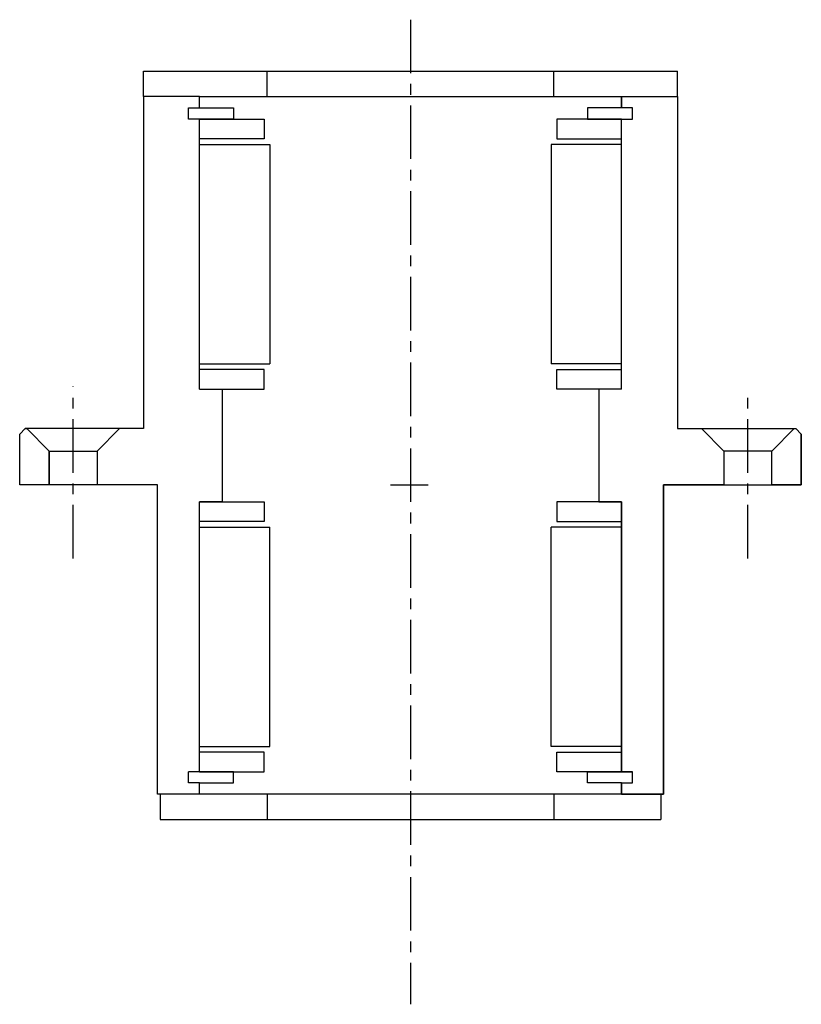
# Model space of a CAD drawing. Extents: x 682 to 822, y -37 to 138.
import ezdxf

# ---------------------------------------------------------------- set-up
doc = ezdxf.new("R2010")
doc.units = 0
doc.header["$LTSCALE"] = 0.3
doc.linetypes.add('CENTER', pattern=[50.8, 31.75, -6.35, 6.35, -6.35])
doc.layers.get('0').update_dxf_attribs({"linetype": 'CONTINUOUS'})
doc.layers.add('CENTER', color=9, linetype='CENTER')

msp = doc.modelspace()

# ---------------------------------------------------------------- linework, layer by layer
for p, q in [((704.5, 124), (704.5, 128.5)), ((704.5, 128.5), (799.5, 128.5)), ((726.5, 124), (726.5, 128.5)), ((777.5, 124), (777.5, 128.5)), ((799.5, 124), (799.5, 128.5)), ((714.5, 124), (704.5, 124)), ((704.5, 124), (704.5, 65)), ((714.5, 124), (789.5, 124)), ((714.5, 122), (714.5, 124)), ((789.5, 124), (789.5, 122)), ((789.5, 124), (799.5, 124)), ((789.5, 124), (799.5, 124)), ((789.5, 122), (789.5, 124)), ((799.5, 124), (799.5, 65)), ((799.5, 124), (799.5, 65)), ((712.5, 120), (712.5, 122)), ((712.5, 122), (714.5, 122)), ((714.5, 122), (720.5, 122)), ((720.5, 122), (720.5, 120)), ((789.5, 122), (783.5, 122)), ((783.5, 122), (783.5, 120)), ((791.5, 122), (789.5, 122)), ((791.5, 122), (789.5, 122)), ((791.5, 120), (791.5, 122)), ((791.5, 120), (791.5, 122)), ((714.5, 120), (712.5, 120)), ((714.5, 72), (714.5, 120)), ((720.5, 120), (714.5, 120)), ((714.5, 120), (726, 120)), ((726, 120), (726, 116.5)), ((789.5, 120), (778, 120)), ((778, 120), (778, 116.5)), ((783.5, 120), (789.5, 120)), ((789.5, 120), (791.5, 120)), ((789.5, 120), (791.5, 120)), ((789.5, 72), (789.5, 120)), ((726, 116.5), (714.5, 116.5)), ((778, 116.5), (789.5, 116.5)), ((714.5, 115.5), (727, 115.5)), ((727, 115.5), (727, 76.5)), ((789.5, 115.5), (777, 115.5)), ((777, 115.5), (777, 76.5)), ((714.5, 76.5), (727, 76.5)), ((726, 75.5), (714.5, 75.5)), ((726, 72), (726, 75.5)), ((789.5, 76.5), (777, 76.5)), ((778, 72), (778, 75.5)), ((778, 75.5), (789.5, 75.5)), ((714.5, 72), (718.5, 72)), ((714.5, 72), (726, 72)), ((718.5, 72), (718.5, 52)), ((789.5, 72), (778, 72)), ((785.5, 72), (785.5, 52)), ((789.5, 72), (785.5, 72)), ((682.5, 64), (683.5, 65)), ((682.5, 64), (683.5, 65)), ((704.5, 65), (683.5, 65)), ((683.5, 65), (683.75, 65)), ((687.75, 61), (683.75, 65)), ((683.75, 65), (687.75, 61)), ((696.25, 61), (700.25, 65)), ((799.5, 65), (820.5, 65)), ((799.5, 65), (803.75, 65)), ((807.75, 61), (803.75, 65)), ((803.75, 65), (807.75, 61)), ((816.25, 61), (820.25, 65)), ((816.25, 61), (820.25, 65)), ((820.25, 65), (820.5, 65)), ((821.5, 64), (820.5, 65)), ((820.5, 65), (821.5, 64)), ((682.5, 55), (682.5, 64)), ((682.5, 55), (682.5, 64)), ((821.5, 55), (821.5, 64)), ((821.5, 64), (821.5, 55)), ((687.75, 55), (687.75, 61)), ((687.75, 61), (696.25, 61)), ((687.75, 61), (687.75, 55)), ((696.25, 61), (696.25, 55)), ((816.25, 61), (807.75, 61)), ((807.75, 61), (807.75, 55)), ((807.75, 61), (807.75, 55)), ((816.25, 55), (816.25, 61)), ((816.25, 55), (816.25, 61)), ((707, 55), (682.5, 55)), ((687.75, 55), (682.5, 55)), ((707, 0), (707, 55)), ((748.44, 55), (755.13, 55)), ((797, 0), (797, 55)), ((797, 55), (821.5, 55)), ((807.75, 55), (797, 55)), ((797, 55), (797, 0)), ((821.5, 55), (816.25, 55)), ((714.5, 4), (714.5, 52)), ((718.5, 52), (714.5, 52)), ((714.5, 52), (726, 52)), ((726, 52), (726, 48.5)), ((789.5, 52), (778, 52)), ((778, 52), (778, 48.5)), ((785.5, 52), (789.5, 52)), ((789.5, 52), (785.5, 52)), ((789.5, 52), (789.5, 4)), ((789.5, 4), (789.5, 52)), ((726, 48.5), (714.5, 48.5)), ((714.5, 47.5), (727, 47.5)), ((727, 8.5), (727, 47.5)), ((789.5, 47.5), (777, 47.5)), ((777, 8.5), (777, 47.5)), ((778, 48.5), (789.5, 48.5)), ((714.5, 8.5), (727, 8.5)), ((726, 7.5), (714.5, 7.5)), ((726, 4), (726, 7.5)), ((789.5, 8.5), (777, 8.5)), ((778, 4), (778, 7.5)), ((778, 7.5), (789.5, 7.5)), ((714.5, 4), (712.5, 4)), ((712.5, 2), (712.5, 4)), ((720.5, 4), (714.5, 4)), ((714.5, 4), (726, 4)), ((720.5, 2), (720.5, 4)), ((789.5, 4), (778, 4)), ((783.5, 2), (783.5, 4)), ((783.5, 4), (789.5, 4)), ((789.5, 4), (791.5, 4)), ((791.5, 4), (789.5, 4)), ((791.5, 2), (791.5, 4)), ((791.5, 2), (791.5, 4)), ((714.5, 2), (712.5, 2)), ((714.5, 0), (714.5, 2)), ((714.5, 2), (720.5, 2)), ((789.5, 2), (783.5, 2)), ((789.5, 2), (789.5, 0)), ((789.5, 2), (791.5, 2)), ((789.5, 0), (789.5, 2)), ((789.5, 2), (791.5, 2)), ((714.5, 0), (707, 0)), ((707.5, 0), (707.5, -4.5)), ((789.5, 0), (714.5, 0)), ((726.5, 0), (726.5, -4.5)), ((777.5, 0), (777.5, -4.5)), ((789.5, 0), (797, 0)), ((797, 0), (789.5, 0)), ((796.5, 0), (796.5, -4.5)), ((707.5, -4.5), (796.5, -4.5))]:
    msp.add_line(p, q)
at = {"layer": 'CENTER'}
for p, q in [((752, 137.68), (752, -37.34)), ((692, 41.91), (692, 72.49)), ((812, 41.91), (812, 71.6))]:
    msp.add_line(p, q, dxfattribs=at)

doc.saveas('drawing.dxf')
